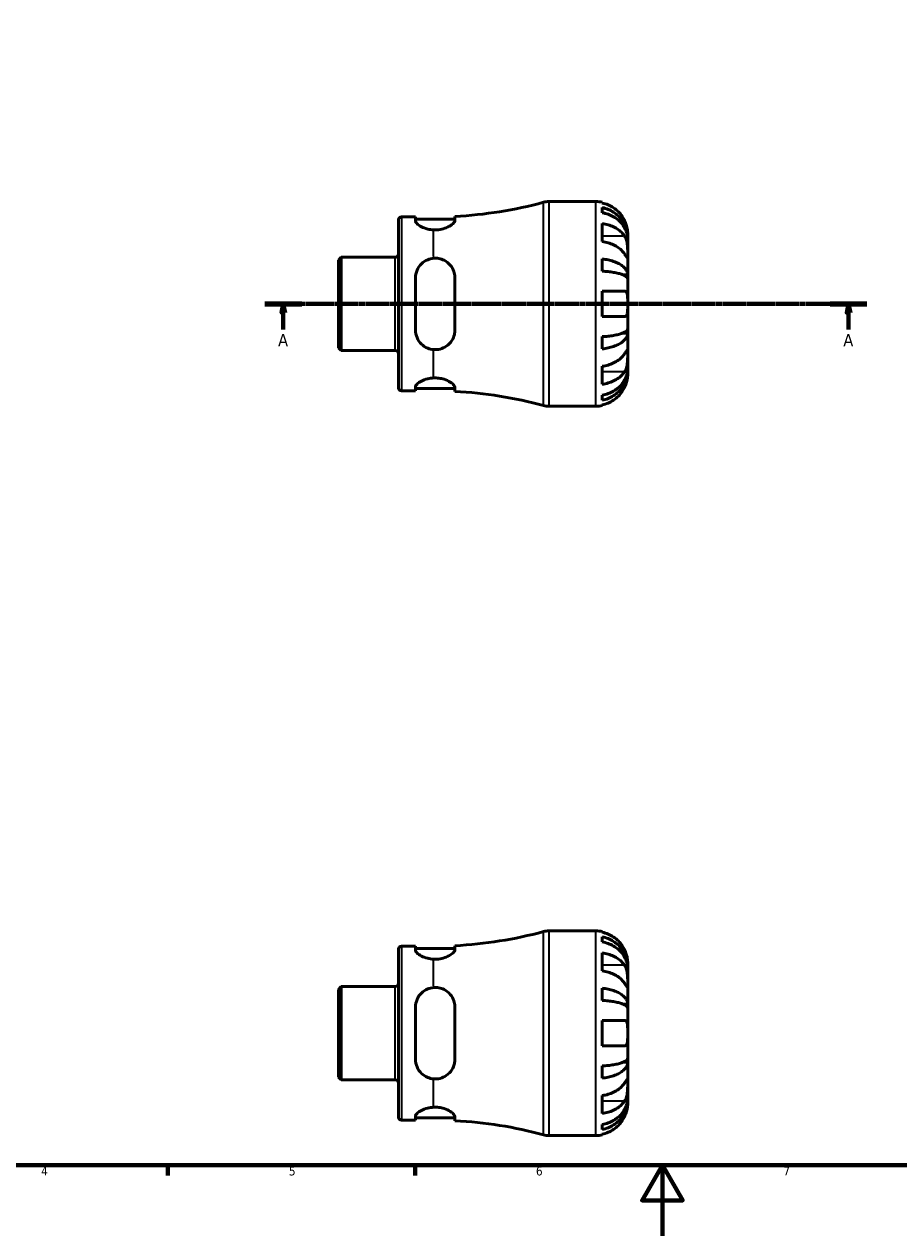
# Model space of a CAD drawing. Header units: millimetres. Extents: x 0 to 902, y 0 to 594.
# Tile 2 of 5: x 240 to 487, y 0 to 343. Entities that reach past the tile are written whole.
import ezdxf

# ---------------------------------------------------------------- set-up
doc = ezdxf.new("R2010")
doc.units = ezdxf.units.MM
doc.linetypes.add('CHAIN', pattern=[0.7087, 0.4724, -0.0591, 0.1181, -0.0591])
for name, color, linetype, lineweight in [('Border (ISO)', 7, 'Continuous', 70), ('Section Line (ISO)', 7, 'CHAIN', 70), ('Visible (ISO)', 7, 'Continuous', 50), ('Visible Narrow (ISO)', 7, 'Continuous', 35)]:
    doc.layers.add(name, color=color, linetype=linetype, lineweight=lineweight)
doc.styles.add('Label Text (ISO)', font='tahoma.ttf')
doc.styles.add('Note Text (ISO)', font='tahoma.ttf')

# ---------------------------------------------------------------- blocks, each defined once
blk = doc.blocks.new('Borders Default Border')
at = {"layer": 'Border (ISO)'}
for p, q in [((280.33, 20), (280.33, 17.1)), ((350.42, 20), (350.42, 17.1))]:
    blk.add_line(p, q, dxfattribs=at)
at = {"layer": 'Border (ISO)', "flags": 128}
for points in [[(20, 20), (20, 574), (821, 574), (821, 20), (20, 20)], [(420.5, 0), (420.5, 20), (414.73, 10), (426.27, 10), (420.5, 20)]]:
    blk.add_lwpolyline(points, dxfattribs=at)
at = {"layer": 'Border (ISO)', "color": 232, "true_color": 0xca0064, "char_height": 2.5, "attachment_point": 7, "style": 'Note Text (ISO)'}
for s, insert in [('4', (244.42, 17.1)), ('5', (314.64, 17.05)), ('6', (384.66, 17.05)), ('7', (454.77, 17.1))]:
    blk.add_mtext(s, dxfattribs=dict(at, insert=insert))
blk = doc.blocks.new('2dTransSection0')
at = {"layer": 'Section Line (ISO)', "linetype": 'CHAIN'}
blk.add_line((307.84, 264.06), (478.47, 264.06), dxfattribs=at)
at = {"layer": 'Section Line (ISO)', "linetype": 'Continuous', "lineweight": 140}
for p, q in [((307.84, 264.06), (318.26, 264.06)), ((468.05, 264.06), (478.47, 264.06))]:
    blk.add_line(p, q, dxfattribs=at)
at = {"layer": 'Section Line (ISO)', "linetype": 'Continuous'}
for p, q in [((313.05, 264.06), (312.55, 261.56)), ((312.55, 261.56), (313.55, 261.56)), ((313.05, 261.56), (313.05, 264.06)), ((313.55, 261.56), (313.05, 264.06)), ((313.05, 256.83), (313.05, 261.56)), ((473.26, 264.06), (472.76, 261.56)), ((472.76, 261.56), (473.76, 261.56)), ((473.26, 261.56), (473.26, 264.06)), ((473.76, 261.56), (473.26, 264.06)), ((473.26, 256.83), (473.26, 261.56))]:
    blk.add_line(p, q, dxfattribs=at)
at = {"layer": 'Section Line (ISO)', "linetype": 'Continuous', "flags": 128}
for points in [[(313.55, 261.56), (313.05, 264.06), (312.55, 261.56), (313.55, 261.56)], [(473.76, 261.56), (473.26, 264.06), (472.76, 261.56), (473.76, 261.56)]]:
    blk.add_lwpolyline(points, dxfattribs=at)
at = {"layer": 'Section Line (ISO)'}
for points in [[(313.55, 261.56), (313.05, 264.06), (312.55, 261.56), (313.55, 261.56)], [(473.76, 261.56), (473.26, 264.06), (472.76, 261.56), (473.76, 261.56)]]:
    blk.add_solid(points, dxfattribs=at)
at = {"layer": 'Section Line (ISO)', "char_height": 3.5, "attachment_point": 7, "style": 'Label Text (ISO)'}
for insert in [(311.57, 252.06), (471.77, 252.06)]:
    blk.add_mtext('A', dxfattribs=dict(at, insert=insert))

msp = doc.modelspace()

# ---------------------------------------------------------------- linework, layer by layer
at = {"layer": 'Visible (ISO)'}
for p, q in [((388.335, 293.055), (401.654, 293.055)), ((403.454, 292.873), (403.454, 292.648)), ((346.579, 288.705), (350.499, 288.705)), ((350.499, 288.705), (350.499, 287.581)), ((361.699, 287.742), (361.699, 288.859)), ((403.454, 291.34), (403.454, 289.907)), ((345.654, 240.33), (345.654, 287.78)), ((350.499, 288.065), (361.699, 288.065)), ((403.454, 286.819), (403.454, 281.728)), ((410.654, 282.768), (410.636, 282.768)), ((410.654, 282.768), (410.654, 284.055)), ((410.654, 282.278), (410.654, 282.768)), ((410.654, 278.197), (410.654, 282.278)), ((410.654, 272.296), (410.654, 278.197)), ((328.654, 276.482), (329.447, 277.276)), ((328.654, 251.628), (328.654, 276.482)), ((329.447, 277.276), (344.729, 277.276)), ((329.447, 277.276), (329.447, 250.835)), ((403.454, 276.79), (403.454, 273.33)), ((350.499, 271.415), (350.499, 256.695)), ((361.699, 256.695), (361.699, 271.415)), ((410.654, 272.296), (409.329, 272.296)), ((410.654, 271.114), (410.654, 272.296)), ((410.654, 264.055), (410.654, 271.114)), ((403.454, 267.655), (403.454, 260.455)), ((410.654, 256.997), (410.654, 264.055)), ((403.454, 254.78), (403.454, 251.321)), ((410.654, 255.814), (409.329, 255.814)), ((410.654, 255.814), (410.654, 256.997)), ((410.654, 249.913), (410.654, 255.814)), ((328.654, 251.628), (329.447, 250.835)), ((329.447, 250.835), (344.729, 250.835)), ((410.654, 245.832), (410.654, 249.913)), ((403.454, 246.383), (403.454, 241.292)), ((410.654, 245.342), (410.636, 245.342)), ((410.654, 245.342), (410.654, 245.832)), ((410.654, 244.055), (410.654, 245.342)), ((350.499, 240.53), (350.499, 239.405)), ((361.699, 239.252), (361.699, 240.369)), ((346.579, 239.405), (350.499, 239.405)), ((350.499, 240.045), (361.699, 240.045)), ((403.454, 238.203), (403.454, 236.77)), ((388.335, 235.055), (401.654, 235.055)), ((403.454, 235.463), (403.454, 235.237)), ((388.335, 86.401), (401.654, 86.401)), ((403.454, 86.219), (403.454, 85.993)), ((403.454, 84.686), (403.454, 83.253)), ((345.654, 33.676), (345.654, 81.126)), ((346.579, 82.051), (350.499, 82.051)), ((350.499, 82.051), (350.499, 80.927)), ((350.499, 81.411), (361.699, 81.411)), ((361.699, 81.087), (361.699, 82.204)), ((403.454, 80.164), (403.454, 75.073)), ((410.654, 76.114), (410.636, 76.114)), ((410.654, 76.114), (410.654, 77.401)), ((410.654, 75.624), (410.654, 76.114)), ((410.654, 71.543), (410.654, 75.624)), ((328.654, 69.828), (329.447, 70.621)), ((328.654, 44.974), (328.654, 69.828)), ((329.447, 70.621), (344.729, 70.621)), ((329.447, 70.621), (329.447, 44.18)), ((403.454, 70.136), (403.454, 66.676)), ((410.654, 65.642), (410.654, 71.543)), ((410.654, 65.642), (409.329, 65.642)), ((410.654, 64.459), (410.654, 65.642)), ((350.499, 64.761), (350.499, 50.041)), ((361.699, 50.041), (361.699, 64.761)), ((410.654, 57.401), (410.654, 64.459)), ((403.454, 61.001), (403.454, 53.801)), ((410.654, 50.342), (410.654, 57.401)), ((403.454, 48.126), (403.454, 44.666)), ((410.654, 49.16), (409.329, 49.16)), ((410.654, 49.16), (410.654, 50.342)), ((410.654, 43.259), (410.654, 49.16)), ((328.654, 44.974), (329.447, 44.18)), ((329.447, 44.18), (344.729, 44.18)), ((410.654, 39.178), (410.654, 43.259)), ((403.454, 39.729), (403.454, 34.637)), ((410.654, 38.688), (410.636, 38.688)), ((410.654, 38.688), (410.654, 39.178)), ((410.654, 37.401), (410.654, 38.688)), ((346.579, 32.751), (350.499, 32.751)), ((350.499, 33.875), (350.499, 32.751)), ((350.499, 33.391), (361.699, 33.391)), ((361.699, 32.598), (361.699, 33.715)), ((403.454, 31.549), (403.454, 30.116)), ((388.335, 28.401), (401.654, 28.401)), ((403.454, 28.809), (403.454, 28.583))]:
    msp.add_line(p, q, dxfattribs=at)
for centre, radius, start, end in [((355.654, 407.847), 119.142, 272.90832, 285.16341), ((388.335, 287.255), 5.8, 90, 105.16341), ((401.654, 284.055), 9, 78.46304, 90), ((346.579, 287.78), 0.925, 90, 180), ((344.729, 278.201), 0.925, 270, 0), ((344.729, 249.91), 0.925, 0, 90), ((346.579, 240.33), 0.925, 180, 270), ((355.654, 120.264), 119.142, 74.83659, 87.09168), ((388.335, 240.855), 5.8, 254.83659, 270), ((401.654, 244.055), 9, 270, 281.53696), ((355.654, 201.193), 119.142, 272.90832, 285.16341), ((388.335, 80.601), 5.8, 90, 105.16341), ((401.654, 77.401), 9, 78.46304, 90), ((346.579, 81.126), 0.925, 90, 180), ((344.729, 71.546), 0.925, 270, 0), ((344.729, 43.255), 0.925, 0, 90), ((346.579, 33.676), 0.925, 180, 270), ((355.654, -86.391), 119.142, 74.83659, 87.09168), ((388.335, 34.201), 5.8, 254.83659, 270), ((401.654, 37.401), 9, 270, 281.53696)]:
    msp.add_arc(centre, radius, start, end, dxfattribs=at)
for points, knots in [([(409.778, 287.655), (409.595, 288.043), (409.376, 288.435), (408.79, 289.317), (408.399, 289.79), (407.612, 290.58), (407.145, 290.972), (406.139, 291.648), (405.599, 291.932), (404.589, 292.352), (404.028, 292.529), (403.454, 292.648)], [4.42788405, 4.42788405, 4.42788405, 4.42788405, 4.5512464, 4.5512464, 4.71913293, 4.71913293, 4.88586959, 4.88586959, 5.05260626, 5.05260626, 5.21400469, 5.21400469, 5.21400469, 5.21400469]), ([(403.454, 291.34), (404.031, 291.226), (404.595, 291.053), (405.607, 290.647), (406.146, 290.373), (407.153, 289.72), (407.62, 289.342), (408.406, 288.58), (408.797, 288.126), (409.471, 287.147), (409.754, 286.623), (410.18, 285.625), (410.362, 285.058), (410.599, 283.901), (410.654, 283.309), (410.654, 282.768)], [0.1707461, 0.1707461, 0.1707461, 0.1707461, 0.33284, 0.33284, 0.4994944, 0.4994944, 0.6661487, 0.6661487, 0.8332087, 0.8332087, 1.0002688, 1.0002688, 1.1679728, 1.1679728, 1.3356767, 1.3356767, 1.3356767, 1.3356767]), ([(410.654, 282.278), (410.654, 282.76), (410.599, 283.286), (410.362, 284.317), (410.18, 284.821), (409.754, 285.709), (409.471, 286.176), (408.797, 287.046), (408.406, 287.451), (407.62, 288.129), (407.153, 288.466), (406.146, 289.046), (405.607, 289.29), (404.595, 289.652), (404.031, 289.805), (403.454, 289.907)], [4.0142509, 4.0142509, 4.0142509, 4.0142509, 4.1819549, 4.1819549, 4.3496588, 4.3496588, 4.5167189, 4.5167189, 4.6837789, 4.6837789, 4.8504333, 4.8504333, 5.0170876, 5.0170876, 5.1791816, 5.1791816, 5.1791816, 5.1791816]), ([(355.654, 285.034), (355.084, 285.062), (354.506, 285.147), (353.294, 285.442), (352.686, 285.677), (351.69, 286.178), (351.245, 286.484), (350.649, 287.072), (350.499, 287.352), (350.499, 287.581)], [0.04411854, 0.04411854, 0.04411854, 0.04411854, 0.21253882, 0.21253882, 0.42507763, 0.42507763, 0.65465872, 0.65465872, 0.88423981, 0.88423981, 0.88423981, 0.88423981]), ([(361.699, 287.742), (361.699, 287.604), (361.647, 287.452), (361.403, 287.059), (361.164, 286.808), (360.431, 286.237), (359.886, 285.916), (358.704, 285.432), (358.108, 285.252), (356.876, 285.043), (356.266, 285.004), (355.654, 285.034)], [-0.97082004, -0.97082004, -0.97082004, -0.97082004, -0.83226586, -0.83226586, -0.63593458, -0.63593458, -0.38634153, -0.38634153, -0.18440739, -0.18440739, 0, 0, 0, 0]), ([(403.454, 286.819), (404.028, 286.735), (404.589, 286.61), (405.599, 286.313), (406.139, 286.112), (407.145, 285.634), (407.612, 285.357), (408.399, 284.798), (408.79, 284.464), (409.376, 283.84), (409.595, 283.563), (409.778, 283.289)], [0.17075309, 0.17075309, 0.17075309, 0.17075309, 0.33215152, 0.33215152, 0.49888818, 0.49888818, 0.66562485, 0.66562485, 0.83351137, 0.83351137, 0.95687373, 0.95687373, 0.95687373, 0.95687373]), ([(410.654, 284.055), (410.654, 284.055), (410.654, 284.091), (410.652, 284.239), (410.649, 284.358), (410.622, 284.742), (410.591, 285.043), (410.477, 285.645), (410.415, 285.911), (410.282, 286.371), (410.223, 286.554), (410.097, 286.908), (410.031, 287.079), (409.902, 287.385), (409.841, 287.521), (409.778, 287.655)], [0, 0, 0, 0, 0.08783311, 0.08783311, 0.18435408, 0.18435408, 0.32279749, 0.32279749, 0.41754463, 0.41754463, 0.47774931, 0.47774931, 0.53276241, 0.53276241, 0.57681269, 0.57681269, 0.57681269, 0.57681269]), ([(409.778, 278.197), (409.595, 278.471), (409.376, 278.749), (408.79, 279.373), (408.399, 279.707), (407.612, 280.266), (407.145, 280.543), (406.139, 281.021), (405.599, 281.221), (404.589, 281.518), (404.028, 281.644), (403.454, 281.728)], [4.42788405, 4.42788405, 4.42788405, 4.42788405, 4.5512464, 4.5512464, 4.71913293, 4.71913293, 4.88586959, 4.88586959, 5.05260626, 5.05260626, 5.21400469, 5.21400469, 5.21400469, 5.21400469]), ([(409.778, 283.289), (409.837, 283.2), (409.894, 283.106), (410.044, 282.828), (410.131, 282.633), (410.287, 282.207), (410.355, 281.975), (410.489, 281.395), (410.542, 281.042), (410.624, 280.236), (410.641, 279.791), (410.656, 278.934), (410.654, 278.534), (410.654, 278.197)], [-0.58004807, -0.58004807, -0.58004807, -0.58004807, -0.5384523, -0.5384523, -0.46383793, -0.46383793, -0.3862639, -0.3862639, -0.27840269, -0.27840269, -0.14277912, -0.14277912, 0, 0, 0, 0]), ([(410.654, 278.197), (410.654, 278.014), (410.654, 277.851), (410.653, 277.562), (410.651, 277.44), (410.636, 277.218), (410.618, 277.15), (410.542, 277.138), (410.486, 277.188), (410.349, 277.359), (410.281, 277.454), (410.123, 277.681), (410.035, 277.812), (409.887, 278.034), (409.834, 278.114), (409.778, 278.197)], [0, 0, 0, 0, 0.07774953, 0.07774953, 0.16081914, 0.16081914, 0.27783798, 0.27783798, 0.3882896, 0.3882896, 0.46542959, 0.46542959, 0.54035429, 0.54035429, 0.57953204, 0.57953204, 0.57953204, 0.57953204]), ([(350.499, 271.415), (350.499, 272.146), (350.649, 272.912), (351.245, 274.309), (351.69, 274.942), (352.686, 275.905), (353.294, 276.317), (354.506, 276.815), (355.084, 276.952), (355.654, 276.997)], [0.8539587, 0.8539587, 0.8539587, 0.8539587, 1.08353979, 1.08353979, 1.31312088, 1.31312088, 1.52565969, 1.52565969, 1.69407997, 1.69407997, 1.69407997, 1.69407997]), ([(355.654, 276.997), (356.153, 277.037), (356.651, 277.01), (357.653, 276.821), (358.142, 276.654), (359.283, 276.085), (359.88, 275.612), (360.809, 274.523), (361.158, 273.916), (361.563, 272.755), (361.667, 272.222), (361.697, 271.59), (361.699, 271.502), (361.699, 271.415)], [-1.10108918, -1.10108918, -1.10108918, -1.10108918, -0.95035398, -0.95035398, -0.79174028, -0.79174028, -0.55176867, -0.55176867, -0.32761262, -0.32761262, -0.1553015, -0.1553015, -0.12784799, -0.12784799, -0.12784799, -0.12784799]), ([(403.454, 276.79), (404.031, 276.73), (404.595, 276.64), (405.607, 276.427), (406.146, 276.283), (407.153, 275.941), (407.62, 275.743), (408.406, 275.343), (408.797, 275.105), (409.471, 274.592), (409.754, 274.317), (410.18, 273.794), (410.362, 273.497), (410.599, 272.89), (410.654, 272.58), (410.654, 272.296)], [0.1707461, 0.1707461, 0.1707461, 0.1707461, 0.33284, 0.33284, 0.4994944, 0.4994944, 0.6661487, 0.6661487, 0.8332087, 0.8332087, 1.0002688, 1.0002688, 1.1679728, 1.1679728, 1.3356767, 1.3356767, 1.3356767, 1.3356767]), ([(410.654, 271.114), (410.654, 271.254), (410.599, 271.407), (410.362, 271.706), (410.18, 271.852), (409.754, 272.111), (409.471, 272.246), (408.797, 272.499), (408.406, 272.617), (407.62, 272.814), (407.153, 272.912), (406.146, 273.08), (405.607, 273.151), (404.595, 273.256), (404.031, 273.301), (403.454, 273.33)], [4.0142509, 4.0142509, 4.0142509, 4.0142509, 4.1819549, 4.1819549, 4.3496588, 4.3496588, 4.5167189, 4.5167189, 4.6837789, 4.6837789, 4.8504333, 4.8504333, 5.0170876, 5.0170876, 5.1791816, 5.1791816, 5.1791816, 5.1791816]), ([(403.454, 267.655), (404.028, 267.655), (404.589, 267.655), (405.599, 267.655), (406.139, 267.655), (407.145, 267.655), (407.612, 267.655), (408.399, 267.655), (408.79, 267.655), (409.376, 267.655), (409.595, 267.655), (409.778, 267.655)], [0.17075309, 0.17075309, 0.17075309, 0.17075309, 0.33215152, 0.33215152, 0.49888818, 0.49888818, 0.66562485, 0.66562485, 0.83351137, 0.83351137, 0.95687373, 0.95687373, 0.95687373, 0.95687373]), ([(409.778, 267.655), (409.845, 267.655), (409.91, 267.647), (410.059, 267.603), (410.14, 267.558), (410.289, 267.42), (410.355, 267.325), (410.488, 267.034), (410.543, 266.816), (410.624, 266.234), (410.641, 265.856), (410.656, 265.001), (410.654, 264.53), (410.654, 264.055)], [-0.57647647, -0.57647647, -0.57647647, -0.57647647, -0.52968676, -0.52968676, -0.46054026, -0.46054026, -0.38562403, -0.38562403, -0.27730827, -0.27730827, -0.14258086, -0.14258086, 0, 0, 0, 0]), ([(410.654, 264.055), (410.654, 263.775), (410.654, 263.496), (410.652, 262.927), (410.65, 262.642), (410.627, 261.964), (410.599, 261.602), (410.492, 261.099), (410.432, 260.929), (410.294, 260.698), (410.225, 260.621), (410.065, 260.509), (409.974, 260.475), (409.843, 260.457), (409.811, 260.455), (409.778, 260.455)], [-2.49913258, -2.49913258, -2.49913258, -2.49913258, -2.41505436, -2.41505436, -2.32384732, -2.32384732, -2.1841143, -2.1841143, -2.08674766, -2.08674766, -2.01440674, -2.01440674, -1.93994266, -1.93994266, -1.91637503, -1.91637503, -1.91637503, -1.91637503]), ([(409.778, 260.455), (409.595, 260.455), (409.376, 260.455), (408.79, 260.455), (408.399, 260.455), (407.612, 260.455), (407.145, 260.455), (406.139, 260.455), (405.599, 260.455), (404.589, 260.455), (404.028, 260.455), (403.454, 260.455)], [4.42788405, 4.42788405, 4.42788405, 4.42788405, 4.5512464, 4.5512464, 4.71913293, 4.71913293, 4.88586959, 4.88586959, 5.05260626, 5.05260626, 5.21400469, 5.21400469, 5.21400469, 5.21400469]), ([(355.654, 251.113), (355.084, 251.158), (354.506, 251.296), (353.294, 251.793), (352.686, 252.206), (351.69, 253.169), (351.245, 253.801), (350.649, 255.199), (350.499, 255.965), (350.499, 256.695)], [0.04411854, 0.04411854, 0.04411854, 0.04411854, 0.21253882, 0.21253882, 0.42507763, 0.42507763, 0.65465872, 0.65465872, 0.88423981, 0.88423981, 0.88423981, 0.88423981]), ([(361.699, 256.695), (361.699, 256.253), (361.647, 255.816), (361.403, 254.796), (361.163, 254.23), (360.431, 253.064), (359.886, 252.495), (358.704, 251.697), (358.108, 251.426), (356.876, 251.116), (356.266, 251.064), (355.654, 251.113)], [-0.97084263, -0.97084263, -0.97084263, -0.97084263, -0.83226467, -0.83226467, -0.63592206, -0.63592206, -0.38633689, -0.38633689, -0.18440752, -0.18440752, -0.00002237, -0.00002237, -0.00002237, -0.00002237]), ([(403.454, 254.78), (404.031, 254.81), (404.595, 254.854), (405.607, 254.959), (406.146, 255.03), (407.153, 255.199), (407.62, 255.297), (408.406, 255.494), (408.797, 255.611), (409.471, 255.864), (409.754, 256), (410.18, 256.258), (410.362, 256.404), (410.599, 256.704), (410.654, 256.857), (410.654, 256.997)], [0.1707461, 0.1707461, 0.1707461, 0.1707461, 0.33284, 0.33284, 0.4994944, 0.4994944, 0.6661487, 0.6661487, 0.8332087, 0.8332087, 1.0002688, 1.0002688, 1.1679728, 1.1679728, 1.3356767, 1.3356767, 1.3356767, 1.3356767]), ([(410.654, 255.814), (410.654, 255.53), (410.599, 255.221), (410.362, 254.614), (410.18, 254.317), (409.754, 253.793), (409.471, 253.518), (408.797, 253.006), (408.406, 252.767), (407.62, 252.368), (407.153, 252.17), (406.146, 251.828), (405.607, 251.684), (404.595, 251.471), (404.031, 251.381), (403.454, 251.321)], [4.0142509, 4.0142509, 4.0142509, 4.0142509, 4.1819549, 4.1819549, 4.3496588, 4.3496588, 4.5167189, 4.5167189, 4.6837789, 4.6837789, 4.8504333, 4.8504333, 5.0170876, 5.0170876, 5.1791816, 5.1791816, 5.1791816, 5.1791816]), ([(409.778, 249.913), (409.837, 250.002), (409.894, 250.087), (410.044, 250.311), (410.131, 250.44), (410.287, 250.666), (410.355, 250.759), (410.489, 250.925), (410.542, 250.973), (410.624, 250.96), (410.641, 250.868), (410.656, 250.516), (410.654, 250.25), (410.654, 249.913)], [-0.58004807, -0.58004807, -0.58004807, -0.58004807, -0.5384523, -0.5384523, -0.46383793, -0.46383793, -0.3862639, -0.3862639, -0.27840269, -0.27840269, -0.14277912, -0.14277912, 0, 0, 0, 0]), ([(403.454, 246.383), (404.028, 246.466), (404.589, 246.592), (405.599, 246.889), (406.139, 247.09), (407.145, 247.568), (407.612, 247.845), (408.399, 248.404), (408.79, 248.738), (409.376, 249.361), (409.595, 249.639), (409.778, 249.913)], [0.17075309, 0.17075309, 0.17075309, 0.17075309, 0.33215152, 0.33215152, 0.49888818, 0.49888818, 0.66562485, 0.66562485, 0.83351137, 0.83351137, 0.95687373, 0.95687373, 0.95687373, 0.95687373]), ([(410.654, 249.913), (410.654, 249.73), (410.654, 249.527), (410.653, 249.076), (410.651, 248.826), (410.636, 248.198), (410.618, 247.813), (410.542, 247.059), (410.486, 246.698), (410.349, 246.113), (410.281, 245.884), (410.123, 245.459), (410.035, 245.264), (409.887, 244.994), (409.834, 244.905), (409.778, 244.822)], [0, 0, 0, 0, 0.07774953, 0.07774953, 0.16081914, 0.16081914, 0.27783798, 0.27783798, 0.3882896, 0.3882896, 0.46542959, 0.46542959, 0.54035429, 0.54035429, 0.57953204, 0.57953204, 0.57953204, 0.57953204]), ([(403.454, 238.203), (404.031, 238.305), (404.595, 238.458), (405.607, 238.82), (406.146, 239.064), (407.153, 239.645), (407.62, 239.981), (408.406, 240.66), (408.797, 241.064), (409.471, 241.935), (409.754, 242.401), (410.18, 243.29), (410.362, 243.794), (410.599, 244.824), (410.654, 245.35), (410.654, 245.832)], [0.1707461, 0.1707461, 0.1707461, 0.1707461, 0.33284, 0.33284, 0.4994944, 0.4994944, 0.6661487, 0.6661487, 0.8332087, 0.8332087, 1.0002688, 1.0002688, 1.1679728, 1.1679728, 1.3356767, 1.3356767, 1.3356767, 1.3356767]), ([(410.654, 245.342), (410.654, 244.801), (410.599, 244.21), (410.362, 243.052), (410.18, 242.485), (409.754, 241.487), (409.471, 240.963), (408.797, 239.985), (408.406, 239.53), (407.62, 238.768), (407.153, 238.39), (406.146, 237.738), (405.607, 237.463), (404.595, 237.057), (404.031, 236.885), (403.454, 236.77)], [4.0142509, 4.0142509, 4.0142509, 4.0142509, 4.1819549, 4.1819549, 4.3496588, 4.3496588, 4.5167189, 4.5167189, 4.6837789, 4.6837789, 4.8504333, 4.8504333, 5.0170876, 5.0170876, 5.1791816, 5.1791816, 5.1791816, 5.1791816]), ([(409.778, 244.822), (409.595, 244.548), (409.376, 244.27), (408.79, 243.647), (408.399, 243.313), (407.612, 242.753), (407.145, 242.476), (406.139, 241.999), (405.599, 241.798), (404.589, 241.501), (404.028, 241.375), (403.454, 241.292)], [4.42788405, 4.42788405, 4.42788405, 4.42788405, 4.5512464, 4.5512464, 4.71913293, 4.71913293, 4.88586959, 4.88586959, 5.05260626, 5.05260626, 5.21400469, 5.21400469, 5.21400469, 5.21400469]), ([(409.778, 240.455), (409.845, 240.598), (409.91, 240.743), (410.059, 241.102), (410.14, 241.316), (410.289, 241.758), (410.355, 241.982), (410.488, 242.507), (410.543, 242.793), (410.624, 243.356), (410.641, 243.605), (410.656, 243.961), (410.654, 244.055), (410.654, 244.055)], [-0.57647647, -0.57647647, -0.57647647, -0.57647647, -0.52968676, -0.52968676, -0.46054026, -0.46054026, -0.38562403, -0.38562403, -0.27730827, -0.27730827, -0.14258086, -0.14258086, 0, 0, 0, 0]), ([(350.499, 240.53), (350.499, 240.758), (350.649, 241.039), (351.245, 241.626), (351.69, 241.932), (352.686, 242.434), (353.294, 242.669), (354.506, 242.963), (355.084, 243.048), (355.654, 243.076)], [0.8539587, 0.8539587, 0.8539587, 0.8539587, 1.08353979, 1.08353979, 1.31312088, 1.31312088, 1.52565969, 1.52565969, 1.69407997, 1.69407997, 1.69407997, 1.69407997]), ([(355.654, 243.076), (356.153, 243.101), (356.651, 243.08), (357.653, 242.949), (358.142, 242.837), (359.283, 242.475), (359.88, 242.189), (360.809, 241.608), (361.158, 241.314), (361.563, 240.829), (361.667, 240.63), (361.697, 240.424), (361.699, 240.396), (361.699, 240.369)], [-1.10108918, -1.10108918, -1.10108918, -1.10108918, -0.95035398, -0.95035398, -0.79174028, -0.79174028, -0.55176867, -0.55176867, -0.32761262, -0.32761262, -0.1553015, -0.1553015, -0.12784799, -0.12784799, -0.12784799, -0.12784799]), ([(403.454, 235.463), (404.028, 235.581), (404.589, 235.759), (405.599, 236.179), (406.139, 236.463), (407.145, 237.138), (407.612, 237.53), (408.399, 238.321), (408.79, 238.793), (409.376, 239.675), (409.595, 240.068), (409.778, 240.455)], [0.17075309, 0.17075309, 0.17075309, 0.17075309, 0.33215152, 0.33215152, 0.49888818, 0.49888818, 0.66562485, 0.66562485, 0.83351137, 0.83351137, 0.95687373, 0.95687373, 0.95687373, 0.95687373]), ([(409.778, 81.001), (409.595, 81.389), (409.376, 81.781), (408.79, 82.663), (408.399, 83.136), (407.612, 83.926), (407.145, 84.318), (406.139, 84.994), (405.599, 85.278), (404.589, 85.698), (404.028, 85.875), (403.454, 85.993)], [4.42788405, 4.42788405, 4.42788405, 4.42788405, 4.5512464, 4.5512464, 4.71913293, 4.71913293, 4.88586959, 4.88586959, 5.05260626, 5.05260626, 5.21400469, 5.21400469, 5.21400469, 5.21400469]), ([(403.454, 84.686), (404.031, 84.571), (404.595, 84.399), (405.607, 83.993), (406.146, 83.719), (407.153, 83.066), (407.62, 82.688), (408.406, 81.926), (408.797, 81.471), (409.471, 80.493), (409.754, 79.969), (410.18, 78.971), (410.362, 78.404), (410.599, 77.246), (410.654, 76.655), (410.654, 76.114)], [0.1707461, 0.1707461, 0.1707461, 0.1707461, 0.33284, 0.33284, 0.4994944, 0.4994944, 0.6661487, 0.6661487, 0.8332087, 0.8332087, 1.0002688, 1.0002688, 1.1679728, 1.1679728, 1.3356767, 1.3356767, 1.3356767, 1.3356767]), ([(410.654, 75.624), (410.654, 76.106), (410.599, 76.632), (410.362, 77.662), (410.18, 78.167), (409.754, 79.055), (409.471, 79.521), (408.797, 80.392), (408.406, 80.796), (407.62, 81.475), (407.153, 81.811), (406.146, 82.392), (405.607, 82.636), (404.595, 82.998), (404.031, 83.151), (403.454, 83.253)], [4.0142509, 4.0142509, 4.0142509, 4.0142509, 4.1819549, 4.1819549, 4.3496588, 4.3496588, 4.5167189, 4.5167189, 4.6837789, 4.6837789, 4.8504333, 4.8504333, 5.0170876, 5.0170876, 5.1791816, 5.1791816, 5.1791816, 5.1791816]), ([(355.654, 78.38), (355.084, 78.408), (354.506, 78.493), (353.294, 78.787), (352.686, 79.022), (351.69, 79.524), (351.245, 79.83), (350.649, 80.417), (350.499, 80.698), (350.499, 80.927)], [0.04411854, 0.04411854, 0.04411854, 0.04411854, 0.21253882, 0.21253882, 0.42507763, 0.42507763, 0.65465872, 0.65465872, 0.88423981, 0.88423981, 0.88423981, 0.88423981]), ([(361.699, 81.087), (361.699, 80.95), (361.647, 80.798), (361.403, 80.404), (361.163, 80.154), (360.431, 79.583), (359.886, 79.261), (358.704, 78.777), (358.108, 78.598), (356.876, 78.388), (356.266, 78.35), (355.654, 78.38)], [-0.97084263, -0.97084263, -0.97084263, -0.97084263, -0.83226467, -0.83226467, -0.63592206, -0.63592206, -0.38633689, -0.38633689, -0.18440752, -0.18440752, -0.00002237, -0.00002237, -0.00002237, -0.00002237]), ([(403.454, 80.164), (404.028, 80.081), (404.589, 79.955), (405.599, 79.658), (406.139, 79.457), (407.145, 78.98), (407.612, 78.703), (408.399, 78.144), (408.79, 77.81), (409.376, 77.186), (409.595, 76.908), (409.778, 76.634)], [0.17075309, 0.17075309, 0.17075309, 0.17075309, 0.33215152, 0.33215152, 0.49888818, 0.49888818, 0.66562485, 0.66562485, 0.83351137, 0.83351137, 0.95687373, 0.95687373, 0.95687373, 0.95687373]), ([(410.654, 77.401), (410.654, 77.401), (410.654, 77.434), (410.652, 77.569), (410.65, 77.676), (410.627, 78.034), (410.599, 78.327), (410.492, 78.922), (410.432, 79.189), (410.294, 79.681), (410.225, 79.897), (410.065, 80.34), (409.974, 80.566), (409.843, 80.86), (409.811, 80.931), (409.778, 81.001)], [-2.49913258, -2.49913258, -2.49913258, -2.49913258, -2.41505436, -2.41505436, -2.32384732, -2.32384732, -2.1841143, -2.1841143, -2.08674766, -2.08674766, -2.01440674, -2.01440674, -1.93994266, -1.93994266, -1.91637503, -1.91637503, -1.91637503, -1.91637503]), ([(409.778, 76.634), (409.837, 76.546), (409.894, 76.452), (410.044, 76.174), (410.131, 75.979), (410.287, 75.552), (410.355, 75.321), (410.489, 74.741), (410.542, 74.388), (410.624, 73.582), (410.641, 73.136), (410.656, 72.279), (410.654, 71.88), (410.654, 71.543)], [-0.58004807, -0.58004807, -0.58004807, -0.58004807, -0.5384523, -0.5384523, -0.46383793, -0.46383793, -0.3862639, -0.3862639, -0.27840269, -0.27840269, -0.14277912, -0.14277912, 0, 0, 0, 0]), ([(409.778, 71.543), (409.595, 71.817), (409.376, 72.095), (408.79, 72.718), (408.399, 73.052), (407.612, 73.612), (407.145, 73.889), (406.139, 74.366), (405.599, 74.567), (404.589, 74.864), (404.028, 74.99), (403.454, 75.073)], [4.42788405, 4.42788405, 4.42788405, 4.42788405, 4.5512464, 4.5512464, 4.71913293, 4.71913293, 4.88586959, 4.88586959, 5.05260626, 5.05260626, 5.21400469, 5.21400469, 5.21400469, 5.21400469]), ([(350.499, 64.761), (350.499, 65.491), (350.649, 66.258), (351.245, 67.655), (351.69, 68.287), (352.686, 69.25), (353.294, 69.663), (354.506, 70.161), (355.084, 70.298), (355.654, 70.343)], [0.8539587, 0.8539587, 0.8539587, 0.8539587, 1.08353979, 1.08353979, 1.31312088, 1.31312088, 1.52565969, 1.52565969, 1.69407997, 1.69407997, 1.69407997, 1.69407997]), ([(355.654, 70.343), (356.153, 70.383), (356.652, 70.356), (357.653, 70.166), (358.143, 69.999), (359.283, 69.431), (359.88, 68.958), (360.809, 67.868), (361.158, 67.262), (361.563, 66.101), (361.667, 65.568), (361.697, 64.935), (361.699, 64.848), (361.699, 64.761)], [-1.10108897, -1.10108897, -1.10108897, -1.10108897, -0.95033433, -0.95033433, -0.79172448, -0.79172448, -0.55174963, -0.55174963, -0.32759999, -0.32759999, -0.155296, -0.155296, -0.12784797, -0.12784797, -0.12784797, -0.12784797]), ([(403.454, 70.136), (404.031, 70.076), (404.595, 69.985), (405.607, 69.772), (406.146, 69.629), (407.153, 69.287), (407.62, 69.088), (408.406, 68.689), (408.797, 68.451), (409.471, 67.938), (409.754, 67.663), (410.18, 67.14), (410.362, 66.843), (410.599, 66.236), (410.654, 65.926), (410.654, 65.642)], [0.1707461, 0.1707461, 0.1707461, 0.1707461, 0.33284, 0.33284, 0.4994944, 0.4994944, 0.6661487, 0.6661487, 0.8332087, 0.8332087, 1.0002688, 1.0002688, 1.1679728, 1.1679728, 1.3356767, 1.3356767, 1.3356767, 1.3356767]), ([(410.654, 71.543), (410.654, 71.36), (410.654, 71.197), (410.653, 70.908), (410.651, 70.786), (410.636, 70.564), (410.618, 70.495), (410.542, 70.483), (410.486, 70.533), (410.349, 70.705), (410.281, 70.8), (410.123, 71.027), (410.035, 71.158), (409.887, 71.38), (409.834, 71.46), (409.778, 71.543)], [0, 0, 0, 0, 0.07774953, 0.07774953, 0.16081914, 0.16081914, 0.27783798, 0.27783798, 0.3882896, 0.3882896, 0.46542959, 0.46542959, 0.54035429, 0.54035429, 0.57953204, 0.57953204, 0.57953204, 0.57953204]), ([(410.654, 64.459), (410.654, 64.599), (410.599, 64.752), (410.362, 65.052), (410.18, 65.198), (409.754, 65.456), (409.471, 65.592), (408.797, 65.845), (408.406, 65.962), (407.62, 66.16), (407.153, 66.257), (406.146, 66.426), (405.607, 66.497), (404.595, 66.602), (404.031, 66.647), (403.454, 66.676)], [4.0142509, 4.0142509, 4.0142509, 4.0142509, 4.1819549, 4.1819549, 4.3496588, 4.3496588, 4.5167189, 4.5167189, 4.6837789, 4.6837789, 4.8504333, 4.8504333, 5.0170876, 5.0170876, 5.1791816, 5.1791816, 5.1791816, 5.1791816]), ([(403.454, 61.001), (404.028, 61.001), (404.589, 61.001), (405.599, 61.001), (406.139, 61.001), (407.145, 61.001), (407.612, 61.001), (408.399, 61.001), (408.79, 61.001), (409.376, 61.001), (409.595, 61.001), (409.778, 61.001)], [0.17075309, 0.17075309, 0.17075309, 0.17075309, 0.33215152, 0.33215152, 0.49888818, 0.49888818, 0.66562485, 0.66562485, 0.83351137, 0.83351137, 0.95687373, 0.95687373, 0.95687373, 0.95687373]), ([(409.778, 61.001), (409.78, 61.001), (409.782, 61.001), (409.872, 61), (409.955, 60.985), (410.099, 60.926), (410.161, 60.885), (410.285, 60.768), (410.345, 60.684), (410.483, 60.403), (410.542, 60.171), (410.624, 59.571), (410.641, 59.197), (410.656, 58.348), (410.654, 57.877), (410.654, 57.401)], [-0.58332629, -0.58332629, -0.58332629, -0.58332629, -0.58206847, -0.58206847, -0.51861604, -0.51861604, -0.4628074, -0.4628074, -0.39473272, -0.39473272, -0.27692423, -0.27692423, -0.14288351, -0.14288351, 0, 0, 0, 0]), ([(410.654, 57.401), (410.654, 57.108), (410.654, 56.817), (410.652, 56.22), (410.649, 55.92), (410.622, 55.236), (410.591, 54.882), (410.477, 54.398), (410.415, 54.237), (410.282, 54.032), (410.223, 53.968), (410.097, 53.875), (410.031, 53.843), (409.902, 53.808), (409.841, 53.801), (409.778, 53.801)], [0, 0, 0, 0, 0.08783311, 0.08783311, 0.18435408, 0.18435408, 0.32279749, 0.32279749, 0.41754463, 0.41754463, 0.47774931, 0.47774931, 0.53276241, 0.53276241, 0.57681269, 0.57681269, 0.57681269, 0.57681269]), ([(409.778, 53.801), (409.595, 53.801), (409.376, 53.801), (408.79, 53.801), (408.399, 53.801), (407.612, 53.801), (407.145, 53.801), (406.139, 53.801), (405.599, 53.801), (404.589, 53.801), (404.028, 53.801), (403.454, 53.801)], [4.42788405, 4.42788405, 4.42788405, 4.42788405, 4.5512464, 4.5512464, 4.71913293, 4.71913293, 4.88586959, 4.88586959, 5.05260626, 5.05260626, 5.21400469, 5.21400469, 5.21400469, 5.21400469]), ([(355.654, 44.459), (355.084, 44.504), (354.506, 44.641), (353.294, 45.139), (352.686, 45.552), (351.69, 46.515), (351.245, 47.147), (350.649, 48.544), (350.499, 49.311), (350.499, 50.041)], [0.04411854, 0.04411854, 0.04411854, 0.04411854, 0.21253882, 0.21253882, 0.42507763, 0.42507763, 0.65465872, 0.65465872, 0.88423981, 0.88423981, 0.88423981, 0.88423981]), ([(361.699, 50.041), (361.699, 49.598), (361.647, 49.162), (361.403, 48.142), (361.164, 47.576), (360.431, 46.41), (359.886, 45.841), (358.704, 45.043), (358.108, 44.772), (356.876, 44.462), (356.266, 44.41), (355.654, 44.459)], [-0.97082004, -0.97082004, -0.97082004, -0.97082004, -0.83226586, -0.83226586, -0.63593458, -0.63593458, -0.38634153, -0.38634153, -0.18440739, -0.18440739, 0, 0, 0, 0]), ([(403.454, 48.126), (404.031, 48.155), (404.595, 48.2), (405.607, 48.305), (406.146, 48.376), (407.153, 48.545), (407.62, 48.642), (408.406, 48.839), (408.797, 48.957), (409.471, 49.21), (409.754, 49.345), (410.18, 49.604), (410.362, 49.75), (410.599, 50.05), (410.654, 50.203), (410.654, 50.342)], [0.1707461, 0.1707461, 0.1707461, 0.1707461, 0.33284, 0.33284, 0.4994944, 0.4994944, 0.6661487, 0.6661487, 0.8332087, 0.8332087, 1.0002688, 1.0002688, 1.1679728, 1.1679728, 1.3356767, 1.3356767, 1.3356767, 1.3356767]), ([(410.654, 49.16), (410.654, 48.876), (410.599, 48.566), (410.362, 47.959), (410.18, 47.662), (409.754, 47.139), (409.471, 46.864), (408.797, 46.351), (408.406, 46.113), (407.62, 45.714), (407.153, 45.515), (406.146, 45.173), (405.607, 45.03), (404.595, 44.817), (404.031, 44.726), (403.454, 44.666)], [4.0142509, 4.0142509, 4.0142509, 4.0142509, 4.1819549, 4.1819549, 4.3496588, 4.3496588, 4.5167189, 4.5167189, 4.6837789, 4.6837789, 4.8504333, 4.8504333, 5.0170876, 5.0170876, 5.1791816, 5.1791816, 5.1791816, 5.1791816]), ([(403.454, 39.729), (404.028, 39.812), (404.589, 39.938), (405.599, 40.235), (406.139, 40.436), (407.145, 40.913), (407.612, 41.19), (408.399, 41.749), (408.79, 42.083), (409.376, 42.707), (409.595, 42.985), (409.778, 43.259)], [0.17075309, 0.17075309, 0.17075309, 0.17075309, 0.33215152, 0.33215152, 0.49888818, 0.49888818, 0.66562485, 0.66562485, 0.83351137, 0.83351137, 0.95687373, 0.95687373, 0.95687373, 0.95687373]), ([(409.778, 43.259), (409.837, 43.347), (409.894, 43.432), (410.044, 43.657), (410.131, 43.786), (410.287, 44.011), (410.355, 44.105), (410.489, 44.271), (410.542, 44.319), (410.624, 44.306), (410.641, 44.214), (410.656, 43.862), (410.654, 43.595), (410.654, 43.259)], [-0.58004807, -0.58004807, -0.58004807, -0.58004807, -0.5384523, -0.5384523, -0.46383793, -0.46383793, -0.3862639, -0.3862639, -0.27840269, -0.27840269, -0.14277912, -0.14277912, 0, 0, 0, 0]), ([(410.654, 43.259), (410.654, 43.076), (410.654, 42.873), (410.653, 42.422), (410.651, 42.172), (410.636, 41.544), (410.618, 41.159), (410.542, 40.405), (410.486, 40.044), (410.349, 39.459), (410.281, 39.229), (410.123, 38.804), (410.035, 38.61), (409.887, 38.339), (409.834, 38.251), (409.778, 38.168)], [0, 0, 0, 0, 0.07774953, 0.07774953, 0.16081914, 0.16081914, 0.27783798, 0.27783798, 0.3882896, 0.3882896, 0.46542959, 0.46542959, 0.54035429, 0.54035429, 0.57953204, 0.57953204, 0.57953204, 0.57953204]), ([(403.454, 31.549), (404.031, 31.651), (404.595, 31.804), (405.607, 32.166), (406.146, 32.41), (407.153, 32.991), (407.62, 33.327), (408.406, 34.005), (408.797, 34.41), (409.471, 35.28), (409.754, 35.747), (410.18, 36.635), (410.362, 37.14), (410.599, 38.17), (410.654, 38.696), (410.654, 39.178)], [0.1707461, 0.1707461, 0.1707461, 0.1707461, 0.33284, 0.33284, 0.4994944, 0.4994944, 0.6661487, 0.6661487, 0.8332087, 0.8332087, 1.0002688, 1.0002688, 1.1679728, 1.1679728, 1.3356767, 1.3356767, 1.3356767, 1.3356767]), ([(410.654, 38.688), (410.654, 38.147), (410.599, 37.556), (410.362, 36.398), (410.18, 35.831), (409.754, 34.833), (409.471, 34.309), (408.797, 33.331), (408.406, 32.876), (407.62, 32.114), (407.153, 31.736), (406.146, 31.083), (405.607, 30.809), (404.595, 30.403), (404.031, 30.231), (403.454, 30.116)], [4.0142509, 4.0142509, 4.0142509, 4.0142509, 4.1819549, 4.1819549, 4.3496588, 4.3496588, 4.5167189, 4.5167189, 4.6837789, 4.6837789, 4.8504333, 4.8504333, 5.0170876, 5.0170876, 5.1791816, 5.1791816, 5.1791816, 5.1791816]), ([(409.778, 38.168), (409.595, 37.894), (409.376, 37.616), (408.79, 36.992), (408.399, 36.658), (407.612, 36.099), (407.145, 35.822), (406.139, 35.344), (405.599, 35.144), (404.589, 34.847), (404.028, 34.721), (403.454, 34.637)], [4.42788405, 4.42788405, 4.42788405, 4.42788405, 4.5512464, 4.5512464, 4.71913293, 4.71913293, 4.88586959, 4.88586959, 5.05260626, 5.05260626, 5.21400469, 5.21400469, 5.21400469, 5.21400469]), ([(350.499, 33.875), (350.499, 34.104), (350.649, 34.384), (351.245, 34.972), (351.69, 35.278), (352.686, 35.78), (353.294, 36.015), (354.506, 36.309), (355.084, 36.394), (355.654, 36.422)], [0.8539587, 0.8539587, 0.8539587, 0.8539587, 1.08353979, 1.08353979, 1.31312088, 1.31312088, 1.52565969, 1.52565969, 1.69407997, 1.69407997, 1.69407997, 1.69407997]), ([(355.654, 36.422), (356.153, 36.446), (356.651, 36.426), (357.653, 36.295), (358.142, 36.183), (359.283, 35.821), (359.88, 35.535), (360.809, 34.954), (361.158, 34.66), (361.563, 34.174), (361.667, 33.975), (361.697, 33.769), (361.699, 33.742), (361.699, 33.715)], [-1.10108918, -1.10108918, -1.10108918, -1.10108918, -0.95035398, -0.95035398, -0.79174028, -0.79174028, -0.55176867, -0.55176867, -0.32761262, -0.32761262, -0.1553015, -0.1553015, -0.12784799, -0.12784799, -0.12784799, -0.12784799]), ([(409.778, 33.801), (409.845, 33.944), (409.91, 34.088), (410.059, 34.448), (410.14, 34.662), (410.289, 35.103), (410.355, 35.327), (410.488, 35.853), (410.543, 36.139), (410.624, 36.702), (410.641, 36.951), (410.656, 37.307), (410.654, 37.401), (410.654, 37.401)], [-0.57647647, -0.57647647, -0.57647647, -0.57647647, -0.52968676, -0.52968676, -0.46054026, -0.46054026, -0.38562403, -0.38562403, -0.27730827, -0.27730827, -0.14258086, -0.14258086, 0, 0, 0, 0]), ([(403.454, 28.809), (404.028, 28.927), (404.589, 29.104), (405.599, 29.524), (406.139, 29.808), (407.145, 30.484), (407.612, 30.876), (408.399, 31.666), (408.79, 32.139), (409.376, 33.021), (409.595, 33.413), (409.778, 33.801)], [0.17075309, 0.17075309, 0.17075309, 0.17075309, 0.33215152, 0.33215152, 0.49888818, 0.49888818, 0.66562485, 0.66562485, 0.83351137, 0.83351137, 0.95687373, 0.95687373, 0.95687373, 0.95687373])]:
    msp.add_open_spline(points, degree=3, knots=knots, dxfattribs=at)
at = {"layer": 'Visible Narrow (ISO)'}
for p, q in [((386.818, 235.612), (386.818, 292.499)), ((388.335, 292.698), (388.335, 235.412)), ((401.654, 235.412), (401.654, 292.698)), ((346.579, 288.402), (346.579, 239.709)), ((355.654, 277.482), (355.654, 284.727)), ((409.462, 283.289), (403.77, 283.289)), ((344.729, 250.997), (344.729, 277.113)), ((355.654, 243.383), (355.654, 250.628)), ((409.462, 244.822), (403.77, 244.822)), ((386.818, 28.957), (386.818, 85.844)), ((388.335, 86.044), (388.335, 28.758)), ((401.654, 28.758), (401.654, 86.044)), ((346.579, 81.747), (346.579, 33.054)), ((355.654, 70.828), (355.654, 78.073)), ((409.462, 76.634), (403.77, 76.634)), ((344.729, 44.343), (344.729, 70.459)), ((355.654, 36.729), (355.654, 43.974)), ((409.462, 38.168), (403.77, 38.168))]:
    msp.add_line(p, q, dxfattribs=at)

# ---------------------------------------------------------------- block references
msp.add_blockref('Borders Default Border', (0, 0))
at = {"layer": 'Section Line (ISO)'}
msp.add_blockref('2dTransSection0', (0, 0), dxfattribs=at)

doc.saveas('drawing.dxf')
